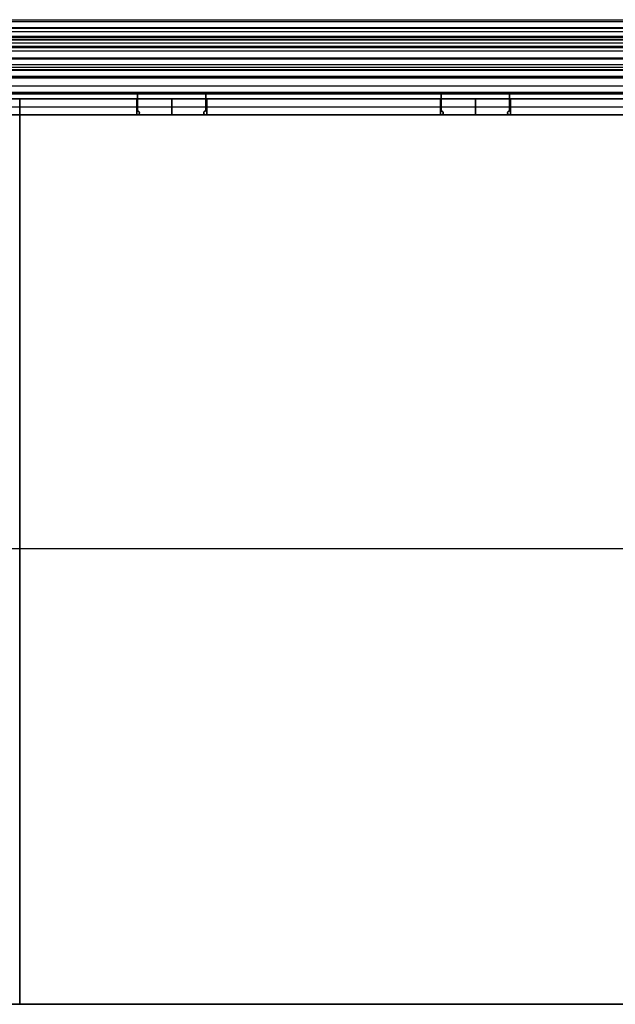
# Model space of a CAD drawing. Header units: millimetres. Extents: x -595 to 595, y -225 to 20.
# Tile 4 of 6: x 0 to 148, y -225 to 20. Entities that reach past the tile are written whole.
import ezdxf

# ---------------------------------------------------------------- set-up
doc = ezdxf.new("R2010")
doc.units = ezdxf.units.MM
doc.layers.add('Défaut', color=7, linetype='Continuous', true_color=0x000000)

# ---------------------------------------------------------------- blocks, each defined once
blk = doc.blocks.new('Base Piece')
at = {"layer": 'Défaut'}
for p, q in [((-276.85, 4, -2.75), (276.82, 4, -2.75)), ((0, 0, 110.5), (0, 4, 110.5)), ((0, 4, -110.5), (0, 4, 110.5)), ((29.24, 4, -113.75), (29.24, 0, -113.75)), ((29.74, 4, -111), (29.74, 0, -111)), ((33.24, 0, -116), (33.24, 4, -116)), ((37.24, 0, -115.9), (37.24, 4, -115.9)), ((37.74, 0, -115.8), (37.74, 4, -115.8)), ((38.24, 4, -115.9), (38.24, 0, -115.9)), ((42.24, 0, -116), (42.24, 4, -116)), ((45.74, 4, -111), (45.74, 0, -111)), ((46.24, 0, -113.75), (46.24, 4, -113.75)), ((75.51, 0, -110.5), (75.51, 4, -110.5)), ((104.77, 4, -113.75), (104.77, 0, -113.75)), ((105.27, 4, -111), (105.27, 0, -111)), ((108.77, 0, -116), (108.77, 4, -116)), ((112.77, 0, -115.9), (112.77, 4, -115.9)), ((113.27, 0, -115.8), (113.27, 4, -115.8)), ((113.77, 4, -115.9), (113.77, 0, -115.9)), ((117.77, 0, -116), (117.77, 4, -116)), ((121.27, 4, -111), (121.27, 0, -111)), ((121.77, 0, -113.75), (121.77, 4, -113.75)), ((-595, 2, 110.5), (595, 2, 110.5)), ((-276.85, 0, -2.75), (276.82, 0, -2.75)), ((29.24, 2, -110.5), (-29.29, 2, -110.5)), ((0, 0, 110.5), (0, 0, -110.5)), ((37.24, 2, -116), (29.24, 2, -116)), ((29.24, 2, -116), (29.24, 2, -111.5)), ((38.24, 2, -115.8), (37.24, 2, -115.8)), ((37.24, 2, -116), (37.24, 2, -115.8)), ((46.24, 2, -116), (38.24, 2, -116)), ((38.24, 2, -116), (38.24, 2, -115.8)), ((104.77, 2, -110.5), (46.24, 2, -110.5)), ((46.24, 2, -116), (46.24, 2, -111.5)), ((112.77, 2, -116), (104.77, 2, -116)), ((104.77, 2, -116), (104.77, 2, -111.5)), ((113.77, 2, -115.8), (112.77, 2, -115.8)), ((112.77, 2, -116), (112.77, 2, -115.8)), ((121.77, 2, -116), (113.77, 2, -116)), ((113.77, 2, -116), (113.77, 2, -115.8)), ((180.3, 2, -110.5), (121.77, 2, -110.5)), ((121.77, 2, -116), (121.77, 2, -111.5))]:
    blk.add_line(p, q, dxfattribs=at)
at = {"layer": 'Défaut', "extrusion": (0, -1, 0)}
for centre, start, end in [((29.24, -111, -2), 270, 90), ((46.24, -111, -2), 90, 270), ((104.77, -111, -2), 270, 90), ((121.77, -111, -2), 90, 270)]:
    blk.add_arc(centre, 0.5, start, end, dxfattribs=at)
at = {"layer": 'Défaut'}
for points in [[(595, 4, 110.5), (0, 4, 110.5), (-595, 4, 110.5)], [(-29.29, 4, -110.5), (-0.02, 4, -110.5), (29.24, 4, -110.5)], [(29.24, 0, -116), (29.24, 2, -116), (29.24, 4, -116)], [(29.24, 4, -116), (33.24, 4, -116), (37.24, 4, -116)], [(29.24, 0, -111.5), (29.24, 2, -111.5), (29.24, 4, -111.5)], [(29.24, 4, -111.5), (29.24, 4, -113.75), (29.24, 4, -116)], [(29.24, 4, -110.5), (29.24, 2, -110.5), (29.24, 0, -110.5)], [(37.24, 0, -115.8), (37.24, 2, -115.8), (37.24, 4, -115.8)], [(37.24, 4, -115.8), (37.74, 4, -115.8), (38.24, 4, -115.8)], [(37.24, 0, -116), (37.24, 2, -116), (37.24, 4, -116)], [(37.24, 4, -116), (37.24, 4, -115.9), (37.24, 4, -115.8)], [(38.24, 0, -116), (38.24, 2, -116), (38.24, 4, -116)], [(38.24, 4, -116), (42.24, 4, -116), (46.24, 4, -116)], [(38.24, 0, -115.8), (38.24, 2, -115.8), (38.24, 4, -115.8)], [(38.24, 4, -115.8), (38.24, 4, -115.9), (38.24, 4, -116)], [(46.24, 0, -110.5), (46.24, 2, -110.5), (46.24, 4, -110.5)], [(46.24, 4, -110.5), (75.51, 4, -110.5), (104.77, 4, -110.5)], [(46.24, 4, -111.5), (46.24, 2, -111.5), (46.24, 0, -111.5)], [(46.24, 0, -116), (46.24, 2, -116), (46.24, 4, -116)], [(46.24, 4, -116), (46.24, 4, -113.75), (46.24, 4, -111.5)], [(104.77, 0, -116), (104.77, 2, -116), (104.77, 4, -116)], [(104.77, 4, -116), (108.77, 4, -116), (112.77, 4, -116)], [(104.77, 0, -111.5), (104.77, 2, -111.5), (104.77, 4, -111.5)], [(104.77, 4, -111.5), (104.77, 4, -113.75), (104.77, 4, -116)], [(104.77, 4, -110.5), (104.77, 2, -110.5), (104.77, 0, -110.5)], [(112.77, 0, -115.8), (112.77, 2, -115.8), (112.77, 4, -115.8)], [(112.77, 4, -115.8), (113.27, 4, -115.8), (113.77, 4, -115.8)], [(112.77, 0, -116), (112.77, 2, -116), (112.77, 4, -116)], [(112.77, 4, -116), (112.77, 4, -115.9), (112.77, 4, -115.8)], [(113.77, 0, -116), (113.77, 2, -116), (113.77, 4, -116)], [(113.77, 4, -116), (117.77, 4, -116), (121.77, 4, -116)], [(113.77, 0, -115.8), (113.77, 2, -115.8), (113.77, 4, -115.8)], [(113.77, 4, -115.8), (113.77, 4, -115.9), (113.77, 4, -116)], [(121.77, 0, -110.5), (121.77, 2, -110.5), (121.77, 4, -110.5)], [(121.77, 4, -110.5), (151.03, 4, -110.5), (180.3, 4, -110.5)], [(121.77, 4, -111.5), (121.77, 2, -111.5), (121.77, 0, -111.5)], [(121.77, 0, -116), (121.77, 2, -116), (121.77, 4, -116)], [(121.77, 4, -116), (121.77, 4, -113.75), (121.77, 4, -111.5)], [(-595, 0, 110.5), (0, 0, 110.5), (595, 0, 110.5)], [(29.24, 0, -110.5), (-0.02, 0, -110.5), (-29.29, 0, -110.5)], [(37.24, 0, -116), (33.24, 0, -116), (29.24, 0, -116)], [(29.24, 0, -116), (29.24, 0, -113.75), (29.24, 0, -111.5)], [(38.24, 0, -115.8), (37.74, 0, -115.8), (37.24, 0, -115.8)], [(37.24, 0, -115.8), (37.24, 0, -115.9), (37.24, 0, -116)], [(46.24, 0, -116), (42.24, 0, -116), (38.24, 0, -116)], [(38.24, 0, -116), (38.24, 0, -115.9), (38.24, 0, -115.8)], [(104.77, 0, -110.5), (75.51, 0, -110.5), (46.24, 0, -110.5)], [(46.24, 0, -111.5), (46.24, 0, -113.75), (46.24, 0, -116)], [(112.77, 0, -116), (108.77, 0, -116), (104.77, 0, -116)], [(104.77, 0, -116), (104.77, 0, -113.75), (104.77, 0, -111.5)], [(113.77, 0, -115.8), (113.27, 0, -115.8), (112.77, 0, -115.8)], [(112.77, 0, -115.8), (112.77, 0, -115.9), (112.77, 0, -116)], [(121.77, 0, -116), (117.77, 0, -116), (113.77, 0, -116)], [(113.77, 0, -116), (113.77, 0, -115.9), (113.77, 0, -115.8)], [(180.3, 0, -110.5), (151.03, 0, -110.5), (121.77, 0, -110.5)], [(121.77, 0, -111.5), (121.77, 0, -113.75), (121.77, 0, -116)]]:
    blk.add_open_spline(points, degree=2, dxfattribs=at)
for points, weights in [([(29.24, 4, -111.5), (29.74, 4, -111.5), (29.74, 4, -111), (29.74, 4, -110.5), (29.24, 4, -110.5)], [1, 0.707106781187, 1, 0.707106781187, 1]), ([(46.24, 4, -110.5), (45.74, 4, -110.5), (45.74, 4, -111), (45.74, 4, -111.5), (46.24, 4, -111.5)], [1, 0.707106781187, 1, 0.707106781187, 1]), ([(104.77, 4, -111.5), (105.27, 4, -111.5), (105.27, 4, -111), (105.27, 4, -110.5), (104.77, 4, -110.5)], [1, 0.707106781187, 1, 0.707106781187, 1]), ([(121.77, 4, -110.5), (121.27, 4, -110.5), (121.27, 4, -111), (121.27, 4, -111.5), (121.77, 4, -111.5)], [1, 0.707106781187, 1, 0.707106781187, 1]), ([(29.24, 0, -110.5), (29.74, 0, -110.5), (29.74, 0, -111), (29.74, 0, -111.5), (29.24, 0, -111.5)], [1, 0.707106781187, 1, 0.707106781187, 1]), ([(46.24, 0, -111.5), (45.74, 0, -111.5), (45.74, 0, -111), (45.74, 0, -110.5), (46.24, 0, -110.5)], [1, 0.707106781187, 1, 0.707106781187, 1]), ([(104.77, 0, -110.5), (105.27, 0, -110.5), (105.27, 0, -111), (105.27, 0, -111.5), (104.77, 0, -111.5)], [1, 0.707106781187, 1, 0.707106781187, 1]), ([(121.77, 0, -111.5), (121.27, 0, -111.5), (121.27, 0, -111), (121.27, 0, -110.5), (121.77, 0, -110.5)], [1, 0.707106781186, 1, 0.707106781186, 1])]:
    blk.add_rational_spline(points, weights, degree=2, knots=[-2, -2, -2, -1, -1, 0, 0, 0], dxfattribs=at)
blk = doc.blocks.new('Back Piece')
at = {"layer": 'Défaut'}
for p, q in [((-595, 103.25, 2), (595, 103.25, 2)), ((0, 103.25), (0, 103.25, 4)), ((0, -103.25, 4), (0, 103.25, 4)), ((0, -103.25), (0, 103.25)), ((-595, 0, 4), (595, 0, 4)), ((595, 0), (-595, 0)), ((29.07, -72.75, 2), (46.47, -72.75, 2)), ((29.07, -76.75, 2), (29.07, -72.75, 2)), ((37.77, -72.75, 4), (37.77, -72.75)), ((46.47, -72.75, 2), (46.47, -76.75, 2)), ((104.6, -72.75, 2), (122, -72.75, 2)), ((104.6, -76.75, 2), (104.6, -72.75, 2)), ((113.3, -72.75, 4), (113.3, -72.75)), ((122, -72.75, 2), (122, -76.75, 2)), ((29.07, -74.75), (29.07, -74.75, 4)), ((46.47, -74.75), (46.47, -74.75, 4)), ((104.6, -74.75), (104.6, -74.75, 4)), ((122, -74.75), (122, -74.75, 4)), ((29.07, -76.75, 2), (46.47, -76.75, 2)), ((37.77, -76.75), (37.77, -76.75, 4)), ((104.6, -76.75, 2), (122, -76.75, 2)), ((113.3, -76.75), (113.3, -76.75, 4)), ((-595, -103.25, 2), (595, -103.25, 2)), ((0, -103.25, 4), (0, -103.25))]:
    blk.add_line(p, q, dxfattribs=at)
for points in [[(-595, 103.25, 4), (0, 103.25, 4), (595, 103.25, 4)], [(595, 103.25), (0, 103.25), (-595, 103.25)], [(29.07, -76.75, 4), (29.07, -74.75, 4), (29.07, -72.75, 4)], [(29.07, -72.75, 4), (37.77, -72.75, 4), (46.47, -72.75, 4)], [(29.07, -72.75), (29.07, -74.75), (29.07, -76.75)], [(46.47, -72.75), (37.77, -72.75), (29.07, -72.75)], [(29.07, -72.75, 4), (29.07, -72.75, 2), (29.07, -72.75)], [(46.47, -72.75, 4), (46.47, -74.75, 4), (46.47, -76.75, 4)], [(46.47, -76.75), (46.47, -74.75), (46.47, -72.75)], [(46.47, -72.75, 4), (46.47, -72.75, 2), (46.47, -72.75)], [(104.6, -76.75, 4), (104.6, -74.75, 4), (104.6, -72.75, 4)], [(104.6, -72.75, 4), (113.3, -72.75, 4), (122, -72.75, 4)], [(104.6, -72.75), (104.6, -74.75), (104.6, -76.75)], [(122, -72.75), (113.3, -72.75), (104.6, -72.75)], [(104.6, -72.75, 4), (104.6, -72.75, 2), (104.6, -72.75)], [(122, -72.75, 4), (122, -74.75, 4), (122, -76.75, 4)], [(122, -76.75), (122, -74.75), (122, -72.75)], [(122, -72.75, 4), (122, -72.75, 2), (122, -72.75)], [(46.47, -76.75, 4), (37.77, -76.75, 4), (29.07, -76.75, 4)], [(29.07, -76.75), (37.77, -76.75), (46.47, -76.75)], [(29.07, -76.75, 4), (29.07, -76.75, 2), (29.07, -76.75)], [(46.47, -76.75), (46.47, -76.75, 2), (46.47, -76.75, 4)], [(122, -76.75, 4), (113.3, -76.75, 4), (104.6, -76.75, 4)], [(104.6, -76.75), (113.3, -76.75), (122, -76.75)], [(104.6, -76.75, 4), (104.6, -76.75, 2), (104.6, -76.75)], [(122, -76.75), (122, -76.75, 2), (122, -76.75, 4)], [(595, -103.25, 4), (0, -103.25, 4), (-595, -103.25, 4)], [(-595, -103.25), (0, -103.25), (595, -103.25)]]:
    blk.add_open_spline(points, degree=2, dxfattribs=at)

msp = doc.modelspace()

# ---------------------------------------------------------------- linework, layer by layer
at = {"layer": 'Défaut'}
for p, q in [((-295.38, 15.25, 158.32), (294.62, 15.25, 158.32)), ((-295.38, 14.66, 161.73), (294.62, 14.66, 161.73)), ((294.62, 11.84, 158.9), (-295.38, 11.84, 158.9)), ((-295.38, 7.86, 165.81), (294.62, 7.86, 165.81)), ((-295.38, 7.86, 161.81), (294.62, 7.86, 161.81)), ((294.62, 5.26, 98.01), (-295.38, 5.26, 98.01)), ((-295.38, 3.26, 36.81), (294.62, 3.26, 36.81)), ((-295.38, 1.26, 98.01), (294.62, 1.26, 98.01)), ((-295.38, 1.26, 159.22), (294.62, 1.26, 159.22))]:
    msp.add_line(p, q, dxfattribs=at)
for points in [[(-295.99, 19.68, 38.42), (-0.99, 19.68, 38.42), (294.01, 19.68, 38.42)], [(-295.99, 19.68, 148.02), (-0.99, 19.68, 148.02), (294.01, 19.68, 148.02)], [(-295.99, 19.68, 93.22), (-0.99, 19.68, 93.22), (294.01, 19.68, 93.22)], [(-295.99, 19.24, 150.61), (-0.99, 19.24, 150.61), (294.01, 19.24, 150.61)], [(-295.99, 17.71, 33.69), (-0.99, 17.71, 33.69), (294.01, 17.71, 33.69)], [(-295.99, 17.61, 152.67), (-0.99, 17.61, 152.67), (294.01, 17.61, 152.67)], [(-295.99, 15.55, 148.02), (-0.99, 15.55, 148.02), (294.01, 15.55, 148.02)], [(-295.99, 15.55, 38.42), (-0.99, 15.55, 38.42), (294.01, 15.55, 38.42)], [(-295.99, 15.55, 93.22), (-0.99, 15.55, 93.22), (294.01, 15.55, 93.22)], [(-295.99, 15.35, 149.01), (-0.99, 15.35, 149.01), (294.01, 15.35, 149.01)], [(-295.99, 14.79, 149.86), (-0.99, 14.79, 149.86), (294.01, 14.79, 149.86)], [(-295.99, 14.79, 36.58), (-0.99, 14.79, 36.58), (294.01, 14.79, 36.58)], [(294.62, 16.66, 159.73), (-0.38, 16.66, 159.73), (-295.38, 16.66, 159.73)], [(-295.99, 13.06, 157.23), (-0.99, 13.06, 157.23), (294.01, 13.06, 157.23)], [(-295.99, 12.95, 35.82), (-0.99, 12.95, 35.82), (294.01, 12.95, 35.82)], [(-295.99, 12.95, 31.82), (-0.99, 12.95, 31.82), (294.01, 12.95, 31.82)], [(294.62, 13.83, 156.91), (-0.38, 13.83, 156.91), (-295.38, 13.83, 156.91)], [(294.62, 12.66, 163.73), (-0.38, 12.66, 163.73), (-295.38, 12.66, 163.73)], [(-295.99, 10.24, 154.41), (-0.99, 10.24, 154.41), (294.01, 10.24, 154.41)], [(294.62, 9.84, 160.9), (-0.38, 9.84, 160.9), (-295.38, 9.84, 160.9)], [(-295.99, 8.51, 161.79), (-0.99, 8.51, 161.79), (294.01, 8.51, 161.79)], [(-295.99, 7.31, 35.82), (-0.99, 7.31, 35.82), (294.01, 7.31, 35.82)], [(-295.99, 7.31, 31.82), (-0.99, 7.31, 31.82), (294.01, 7.31, 31.82)], [(-295.99, 7.1, 160.38), (-0.99, 7.1, 160.38), (294.01, 7.1, 160.38)], [(-295.99, 5.68, 158.97), (-0.99, 5.68, 158.97), (294.01, 5.68, 158.97)], [(-295.38, 5.26, 36.81), (-0.38, 5.26, 36.81), (294.62, 5.26, 36.81)], [(-295.38, 5.26, 159.21), (-0.38, 5.26, 159.21), (294.62, 5.26, 159.21)], [(-295.99, 1.68, 35.82), (-0.99, 1.68, 35.82), (294.01, 1.68, 35.82)], [(-295.99, 1.68, 31.82), (-0.99, 1.68, 31.82), (294.01, 1.68, 31.82)], [(-295.99, 1.68, 33.82), (-0.99, 1.68, 33.82), (294.01, 1.68, 33.82)], [(294.62, 1.26, 36.81), (-0.38, 1.26, 36.81), (-295.38, 1.26, 36.81)], [(294.62, 1.26, 159.21), (-0.38, 1.26, 159.21), (-295.38, 1.26, 159.21)]]:
    msp.add_open_spline(points, degree=2, dxfattribs=at)

# ---------------------------------------------------------------- block references
at = {"layer": 'Défaut', "extrusion": (0, -1, -1.66536e-16)}
for name, p in [('Base Piece', (0, 26.5, 114.5)), ('Base Piece', (0, 26.5, 114.5)), ('Back Piece', (0, 103.25))]:
    msp.add_blockref(name, p, dxfattribs=at)

doc.saveas('drawing.dxf')
